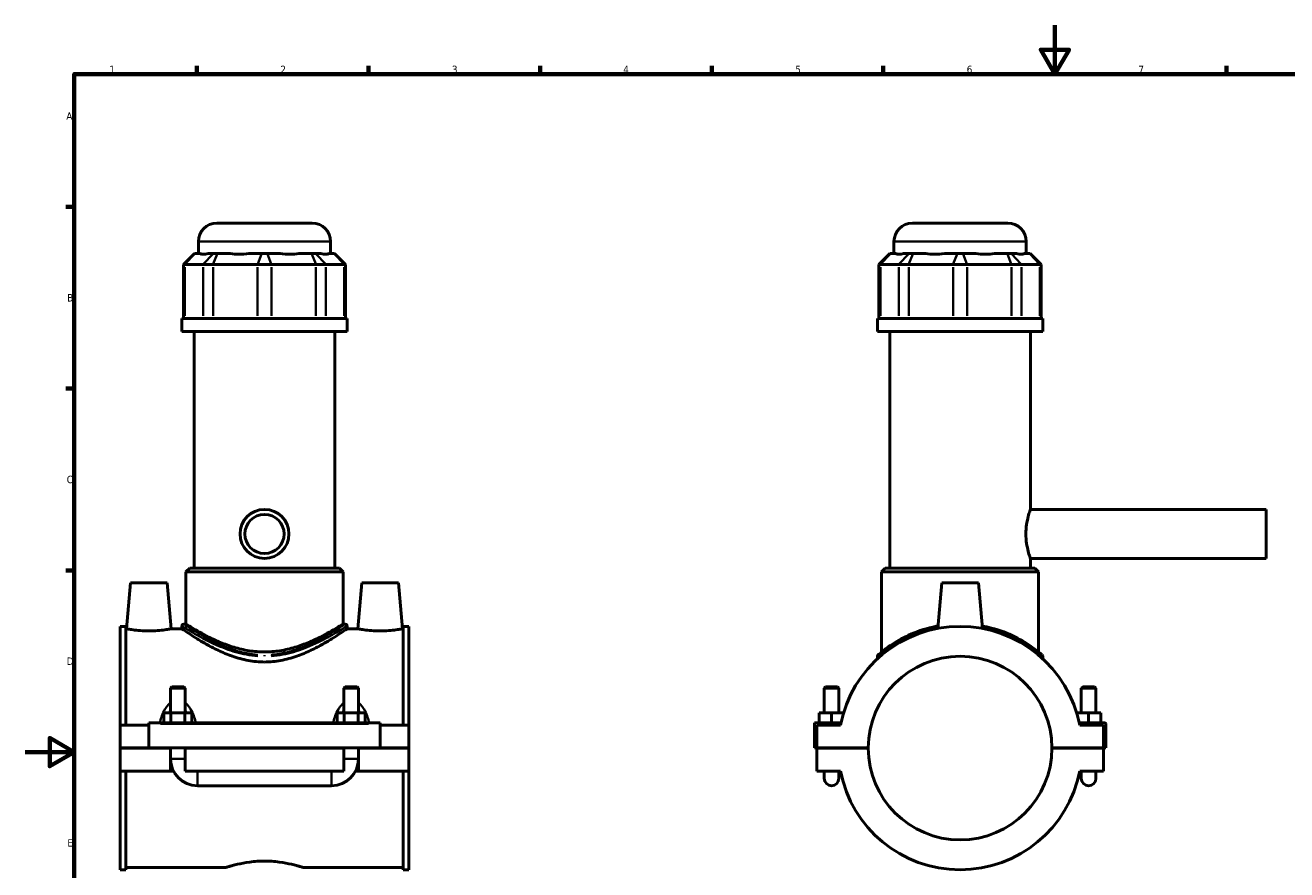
# Model space of a CAD drawing. Header units: millimetres. Extents: x 0 to 898, y -421 to 978.
# Tile 4 of 6: x 0 to 515, y 249 to 594. Entities that reach past the tile are written whole.
import ezdxf

# ---------------------------------------------------------------- set-up
doc = ezdxf.new("R2010")
doc.units = ezdxf.units.MM
for name, color, linetype, lineweight in [('Border (ANSI)', 7, 'Continuous', 70), ('Visible (ANSI)', 7, 'Continuous', 50), ('Visible Narrow (ANSI)', 7, 'Continuous', 35)]:
    doc.layers.add(name, color=color, linetype=linetype, lineweight=lineweight)
doc.styles.add('Note Text (ANSI)', font='tahoma.ttf')

# ---------------------------------------------------------------- blocks, each defined once
blk = doc.blocks.new('Borders Default Border')
at = {"layer": 'Border (ANSI)'}
for p, q in [((70.08, 574), (70.08, 577.45)), ((140.17, 574), (140.17, 577.45)), ((210.25, 574), (210.25, 577.45)), ((280.33, 574), (280.33, 577.45)), ((350.42, 574), (350.42, 577.45)), ((490.58, 574), (490.58, 577.45)), ((20, 519.75), (16.55, 519.75)), ((20, 445.5), (16.55, 445.5)), ((20, 371.25), (16.55, 371.25))]:
    blk.add_line(p, q, dxfattribs=at)
at = {"layer": 'Border (ANSI)', "flags": 128}
for points in [[(420.5, 594), (420.5, 574), (414.73, 584), (426.27, 584), (420.5, 574)], [(20, 20), (20, 574), (821, 574), (821, 20), (20, 20)], [(0, 297), (20, 297), (10, 302.77), (10, 291.23), (20, 297)]]:
    blk.add_lwpolyline(points, dxfattribs=at)
at = {"layer": 'Border (ANSI)', "color": 230, "true_color": 0xff0080, "char_height": 3.05, "attachment_point": 7, "style": 'Note Text (ANSI)'}
for s, insert in [('1', (34.35, 574.4)), ('2', (104.2, 574.4)), ('3', (174.26, 574.34)), ('4', (244.23, 574.4)), ('5', (314.48, 574.34)), ('6', (384.49, 574.34)), ('7', (454.6, 574.4)), ('A', (16.78, 555.35)), ('B', (17.15, 481.1)), ('C', (16.95, 406.8)), ('D', (16.96, 332.6)), ('E', (17.21, 258.35))]:
    blk.add_mtext(s, dxfattribs=dict(at, insert=insert))

msp = doc.modelspace()

# ---------------------------------------------------------------- linework, layer by layer
at = {"layer": 'Visible (ANSI)'}
for p, q in [((78.215, 513.12), (117.215, 513.12)), ((362.281, 513.12), (401.281, 513.12)), ((70.715, 500.73), (70.715, 505.62)), ((124.715, 500.73), (124.715, 505.62)), ((354.781, 500.73), (354.781, 505.62)), ((408.781, 500.73), (408.781, 505.62)), ((69.083, 500.73), (64.583, 496.23)), ((69.083, 500.73), (69.312, 500.73)), ((71.482, 500.73), (69.312, 500.73)), ((76.819, 500.73), (74.649, 500.73)), ((76.819, 500.73), (78.443, 500.73)), ((83.681, 500.73), (78.443, 500.73)), ((96.567, 500.73), (91.328, 500.73)), ((96.567, 500.73), (98.863, 500.73)), ((104.102, 500.73), (98.863, 500.73)), ((116.988, 500.73), (111.749, 500.73)), ((116.988, 500.73), (118.612, 500.73)), ((120.782, 500.73), (118.612, 500.73)), ((126.119, 500.73), (123.949, 500.73)), ((126.119, 500.73), (126.347, 500.73)), ((126.347, 500.73), (130.847, 496.23)), ((353.149, 500.73), (348.649, 496.23)), ((353.149, 500.73), (353.378, 500.73)), ((355.547, 500.73), (353.378, 500.73)), ((360.885, 500.73), (358.715, 500.73)), ((360.885, 500.73), (362.509, 500.73)), ((367.747, 500.73), (362.509, 500.73)), ((380.633, 500.73), (375.394, 500.73)), ((380.633, 500.73), (382.929, 500.73)), ((388.168, 500.73), (382.929, 500.73)), ((401.054, 500.73), (395.815, 500.73)), ((401.054, 500.73), (402.677, 500.73)), ((404.847, 500.73), (402.677, 500.73)), ((410.185, 500.73), (408.015, 500.73)), ((410.185, 500.73), (410.413, 500.73)), ((410.413, 500.73), (414.913, 496.23)), ((65.154, 496.23), (64.583, 496.23)), ((64.583, 496.23), (64.583, 474.18)), ((65.154, 496.23), (72.662, 496.23)), ((76.721, 496.23), (72.662, 496.23)), ((76.721, 496.23), (94.845, 496.23)), ((100.585, 496.23), (94.845, 496.23)), ((100.585, 496.23), (118.71, 496.23)), ((122.769, 496.23), (118.71, 496.23)), ((122.769, 496.23), (130.276, 496.23)), ((130.847, 496.23), (130.276, 496.23)), ((130.847, 496.23), (130.847, 474.18)), ((349.22, 496.23), (348.649, 496.23)), ((348.649, 496.23), (348.649, 474.18)), ((349.22, 496.23), (356.728, 496.23)), ((360.786, 496.23), (356.728, 496.23)), ((360.786, 496.23), (378.911, 496.23)), ((384.651, 496.23), (378.911, 496.23)), ((384.651, 496.23), (402.776, 496.23)), ((406.835, 496.23), (402.776, 496.23)), ((406.835, 496.23), (414.342, 496.23)), ((414.913, 496.23), (414.342, 496.23)), ((414.913, 496.23), (414.913, 474.18)), ((131.465, 474.18), (63.965, 474.18)), ((63.965, 468.87), (63.965, 474.18)), ((131.465, 468.87), (131.465, 474.18)), ((415.531, 474.18), (348.031, 474.18)), ((348.031, 468.87), (348.031, 474.18)), ((415.531, 468.87), (415.531, 474.18)), ((131.465, 468.87), (63.965, 468.87)), ((69.028, 372.12), (69.028, 468.87)), ((126.403, 372.12), (126.403, 468.87)), ((415.531, 468.87), (348.031, 468.87)), ((353.094, 372.12), (353.094, 468.87)), ((410.469, 396.12), (410.469, 468.87)), ((410.469, 396.12), (506.781, 396.12)), ((506.781, 376.12), (506.781, 396.12)), ((410.469, 376.12), (506.781, 376.12)), ((410.469, 372.12), (410.469, 376.12)), ((67.153, 372.12), (65.653, 370.62)), ((67.153, 372.12), (128.278, 372.12)), ((128.278, 372.12), (129.778, 370.62)), ((351.219, 372.12), (349.719, 370.62)), ((351.219, 372.12), (412.344, 372.12)), ((412.344, 372.12), (413.844, 370.62)), ((43.015, 366.12), (41.375, 347.37)), ((58.015, 366.12), (43.015, 366.12)), ((58.015, 366.12), (59.656, 347.37)), ((129.778, 370.62), (65.653, 370.62)), ((65.653, 349.32), (65.653, 370.62)), ((129.778, 349.32), (129.778, 370.62)), ((137.415, 366.12), (135.775, 347.37)), ((137.415, 366.12), (152.415, 366.12)), ((152.415, 366.12), (154.056, 347.37)), ((413.844, 370.62), (349.719, 370.62)), ((349.719, 337.894), (349.719, 370.62)), ((374.281, 366.12), (372.652, 347.5)), ((389.281, 366.12), (374.281, 366.12)), ((389.281, 366.12), (390.91, 347.5)), ((413.844, 337.894), (413.844, 370.62)), ((38.715, 348.345), (38.715, 307.995)), ((38.715, 348.345), (41.075, 348.345)), ((41.075, 307.995), (41.075, 348.345)), ((41.375, 347.37), (41.075, 347.37)), ((63.965, 347.37), (59.656, 347.37)), ((63.965, 348.57), (63.965, 347.37)), ((64.715, 349.32), (65.653, 349.32)), ((129.778, 349.32), (130.715, 349.32)), ((131.465, 348.57), (131.465, 347.37)), ((135.775, 347.37), (131.465, 347.37)), ((154.355, 347.37), (154.056, 347.37)), ((154.355, 307.995), (154.355, 348.345)), ((154.355, 348.345), (156.715, 348.345)), ((156.715, 348.345), (156.715, 307.995)), ((348.031, 336.117), (348.031, 335.137)), ((415.531, 336.117), (415.531, 335.137)), ((59.915, 323.67), (59.315, 323.07)), ((65.315, 323.07), (59.315, 323.07)), ((59.315, 323.07), (59.315, 312.995)), ((59.915, 323.67), (64.715, 323.67)), ((64.715, 323.67), (65.315, 323.07)), ((65.315, 323.07), (65.315, 312.995)), ((130.715, 323.67), (130.115, 323.07)), ((136.115, 323.07), (130.115, 323.07)), ((130.115, 312.995), (130.115, 323.07)), ((130.715, 323.67), (135.515, 323.67)), ((135.515, 323.67), (136.115, 323.07)), ((136.115, 312.995), (136.115, 323.07)), ((326.881, 323.67), (326.281, 323.07)), ((326.281, 323.07), (332.281, 323.07)), ((326.281, 312.995), (326.281, 323.07)), ((331.681, 323.67), (326.881, 323.67)), ((331.681, 323.67), (332.281, 323.07)), ((332.281, 312.995), (332.281, 323.07)), ((431.881, 323.67), (431.281, 323.07)), ((437.281, 323.07), (431.281, 323.07)), ((431.281, 323.07), (431.281, 312.995)), ((431.881, 323.67), (436.681, 323.67)), ((436.681, 323.67), (437.281, 323.07)), ((437.281, 323.07), (437.281, 312.995)), ((56.542, 308.995), (56.542, 312.995)), ((56.542, 312.995), (59.429, 312.995)), ((59.429, 308.995), (59.429, 312.995)), ((59.429, 312.995), (65.202, 312.995)), ((65.202, 308.995), (65.202, 312.995)), ((65.202, 312.995), (68.089, 312.995)), ((68.089, 308.995), (68.089, 312.995)), ((127.342, 312.995), (130.229, 312.995)), ((127.342, 308.995), (127.342, 312.995)), ((130.229, 308.995), (130.229, 312.995)), ((130.229, 312.995), (136.002, 312.995)), ((136.002, 308.995), (136.002, 312.995)), ((136.002, 312.995), (138.889, 312.995)), ((138.889, 308.995), (138.889, 312.995)), ((329.281, 312.995), (324.281, 312.995)), ((324.281, 308.995), (324.281, 312.995)), ((334.179, 312.995), (329.281, 312.995)), ((329.281, 308.995), (329.281, 312.995)), ((429.383, 312.995), (434.281, 312.995)), ((434.281, 308.995), (434.281, 312.995)), ((434.281, 312.995), (439.281, 312.995)), ((439.281, 308.995), (439.281, 312.995)), ((50.515, 307.995), (38.715, 307.995)), ((38.715, 298.67), (38.715, 307.995)), ((50.515, 308.495), (50.515, 308.995)), ((144.915, 308.995), (50.515, 308.995)), ((50.515, 298.67), (50.515, 308.495)), ((144.915, 308.995), (144.915, 308.495)), ((144.915, 308.495), (144.915, 298.67)), ((156.715, 307.995), (144.915, 307.995)), ((156.715, 307.995), (156.715, 298.67)), ((322.281, 308.995), (333.151, 308.995)), ((322.281, 298.67), (322.281, 308.995)), ((332.948, 307.995), (323.281, 307.995)), ((323.281, 307.995), (323.281, 298.67)), ((440.781, 308.995), (430.412, 308.995)), ((440.281, 307.995), (430.614, 307.995)), ((440.281, 298.67), (440.281, 307.995)), ((441.281, 298.67), (441.281, 308.495)), ((38.715, 298.67), (50.515, 298.67)), ((38.715, 289.245), (38.715, 298.57)), ((59.315, 298.57), (38.715, 298.57)), ((144.915, 298.67), (50.515, 298.67)), ((59.315, 298.67), (59.315, 298.57)), ((59.315, 289.245), (59.315, 298.57)), ((65.315, 298.67), (65.315, 298.57)), ((65.315, 298.57), (65.315, 289.245)), ((130.115, 298.57), (65.315, 298.57)), ((130.115, 298.57), (130.115, 298.67)), ((130.115, 289.245), (130.115, 298.57)), ((136.115, 298.57), (136.115, 298.67)), ((136.115, 298.57), (136.115, 289.245)), ((156.715, 298.57), (136.115, 298.57)), ((144.915, 298.67), (156.715, 298.67)), ((156.715, 298.57), (156.715, 289.245)), ((323.281, 298.67), (322.281, 298.67)), ((323.281, 298.67), (344.281, 298.67)), ((323.281, 298.57), (323.281, 289.245)), ((344.281, 298.57), (323.281, 298.57)), ((326.281, 298.57), (326.281, 298.67)), ((332.281, 298.57), (332.281, 298.67)), ((419.281, 298.67), (440.281, 298.67)), ((440.281, 298.57), (419.281, 298.57)), ((431.281, 298.67), (431.281, 298.57)), ((437.281, 298.67), (437.281, 298.57)), ((440.281, 298.67), (441.281, 298.67)), ((440.281, 289.245), (440.281, 298.57)), ((59.315, 289.245), (38.715, 289.245)), ((38.715, 289.245), (38.715, 248.895)), ((41.075, 248.895), (41.075, 289.245)), ((60.517, 289.245), (59.315, 289.245)), ((130.115, 289.245), (65.315, 289.245)), ((136.115, 289.245), (134.913, 289.245)), ((156.715, 289.245), (136.115, 289.245)), ((154.355, 248.895), (154.355, 289.245)), ((156.715, 289.245), (156.715, 248.895)), ((323.281, 289.245), (332.948, 289.245)), ((326.281, 289.245), (326.281, 286.245)), ((332.281, 286.245), (332.281, 289.245)), ((430.614, 289.245), (440.281, 289.245)), ((431.281, 289.245), (431.281, 286.245)), ((437.281, 286.245), (437.281, 289.245)), ((70.315, 283.245), (125.115, 283.245)), ((38.715, 248.895), (41.075, 248.895)), ((82.035, 249.87), (41.075, 249.87)), ((154.355, 249.87), (113.395, 249.87)), ((154.355, 248.895), (156.715, 248.895))]:
    msp.add_line(p, q, dxfattribs=at)
for radius in [10, 8]:
    msp.add_circle((97.715, 386.12), radius, dxfattribs=at)
for centre, radius, start, end in [((78.215, 505.62), 7.5, 90, 180), ((117.215, 505.62), 7.5, 0, 90), ((362.281, 505.62), 7.5, 90, 180), ((401.281, 505.62), 7.5, 0, 90), ((64.715, 348.57), 0.75, 90, 180), ((130.715, 348.57), 0.75, 0, 90), ((381.781, 298.62), 49.725, 10.86741, 169.13259), ((381.781, 298.62), 37.5, 0.07639, 179.92361), ((348.781, 336.117), 0.75, 131.35028, 180), ((414.781, 336.117), 0.75, 0, 48.64972), ((440.781, 308.495), 0.5, 0, 90), ((70.315, 294.245), 11, 180, 270), ((125.115, 294.245), 11, 270, 0), ((381.781, 298.62), 37.5, 180.07639, 359.92361), ((381.781, 298.62), 49.725, 190.86741, 349.13259), ((329.281, 286.245), 3, 180, 0), ((434.281, 286.245), 3, 180, 0)]:
    msp.add_arc(centre, radius, start, end, dxfattribs=at)
for centre, major_axis, ratio, start_param, end_param in [((97.715, 527.411), (-26.481, -26.481), 0.1989124, 0.0424626, 0.3502365), ((97.715, 527.411), (22.45, 22.45), 0.6681786, 3.5767543, 3.8845282), ((97.715, 527.411), (-22.45, 22.45), 0.6681786, 2.3986571, 2.706431), ((97.715, 527.411), (-26.481, 26.481), 0.1989124, 2.7913561, 3.0991301), ((381.781, 527.411), (-26.481, -26.481), 0.1989124, 0.0424626, 0.3502365), ((381.781, 527.411), (22.45, 22.45), 0.6681786, 3.5767543, 3.8845282), ((381.781, 527.411), (22.45, -22.45), 0.6681786, 5.5402497, 5.8480237), ((381.781, 527.411), (26.481, -26.481), 0.1989124, 5.9329488, 6.2407227)]:
    msp.add_ellipse(centre, major_axis=major_axis, ratio=ratio, start_param=start_param, end_param=end_param, dxfattribs=at)
for points, knots in [([(410.469, 376.12), (410.469, 376.12), (410.377, 376.375), (410.044, 377.399), (409.808, 378.167), (409.359, 379.931), (409.116, 381.048), (408.768, 383.508), (408.669, 384.852), (408.669, 387.387), (408.768, 388.731), (409.116, 391.192), (409.359, 392.309), (409.808, 394.073), (410.044, 394.841), (410.377, 395.865), (410.469, 396.12), (410.469, 396.12)], [1.5206616, 1.5206616, 1.5206616, 1.5206616, 1.9007204, 1.9007204, 2.2807792, 2.2807792, 2.6610512, 2.6610512, 3.0413232, 3.0413232, 3.4215952, 3.4215952, 3.8018672, 3.8018672, 4.181926, 4.181926, 4.5619848, 4.5619848, 4.5619848, 4.5619848]), ([(50.515, 346.491), (49.359, 346.491), (48.128, 346.538), (45.871, 346.706), (44.844, 346.824), (43.229, 347.045), (42.53, 347.161), (41.603, 347.325), (41.375, 347.37), (41.375, 347.37)], [2.7732807, 2.7732807, 2.7732807, 2.7732807, 3.1202891, 3.1202891, 3.4672974, 3.4672974, 3.8136092, 3.8136092, 4.1599211, 4.1599211, 4.1599211, 4.1599211]), ([(59.656, 347.37), (59.656, 347.37), (59.428, 347.325), (58.501, 347.161), (57.802, 347.045), (56.186, 346.824), (55.16, 346.706), (52.903, 346.538), (51.672, 346.491), (50.515, 346.491)], [6.9332019, 6.9332019, 6.9332019, 6.9332019, 7.2795137, 7.2795137, 7.6258256, 7.6258256, 7.9728339, 7.9728339, 8.3198422, 8.3198422, 8.3198422, 8.3198422]), ([(97.715, 333.798), (95.484, 333.798), (93.224, 334.017), (88.8, 334.845), (86.636, 335.451), (82.525, 336.889), (80.573, 337.72), (76.969, 339.429), (75.317, 340.306), (72.403, 341.941), (71.029, 342.764), (68.579, 344.287), (67.502, 344.987), (65.753, 346.145), (65.078, 346.605), (64.184, 347.217), (63.965, 347.37), (63.965, 347.37)], [0, 0, 0, 0, 0.6694914, 0.6694914, 1.3389827, 1.3389827, 2.0084741, 2.0084741, 2.6779655, 2.6779655, 3.3384565, 3.3384565, 3.9989475, 3.9989475, 4.6594386, 4.6594386, 5.3199296, 5.3199296, 5.3199296, 5.3199296]), ([(97.715, 337.894), (95.621, 337.894), (93.487, 338.067), (89.294, 338.734), (87.234, 339.226), (83.316, 340.409), (81.453, 341.099), (78.015, 342.53), (76.44, 343.27), (73.659, 344.661), (72.348, 345.365), (70.015, 346.671), (68.993, 347.272), (67.336, 348.268), (66.7, 348.663), (65.858, 349.189), (65.653, 349.32), (65.653, 349.32)], [0, 0, 0, 0, 0.628361, 0.628361, 1.256722, 1.256722, 1.885083, 1.885083, 2.513444, 2.513444, 3.1365359, 3.1365359, 3.7596278, 3.7596278, 4.3827197, 4.3827197, 5.0058116, 5.0058116, 5.0058116, 5.0058116]), ([(129.778, 349.32), (129.778, 349.32), (129.573, 349.189), (128.731, 348.663), (128.094, 348.268), (126.437, 347.272), (125.416, 346.671), (123.083, 345.365), (121.772, 344.661), (118.991, 343.27), (117.416, 342.53), (113.978, 341.099), (112.115, 340.409), (108.197, 339.226), (106.137, 338.734), (101.944, 338.067), (99.81, 337.894), (97.715, 337.894)], [15.0174347, 15.0174347, 15.0174347, 15.0174347, 15.6405266, 15.6405266, 16.2636184, 16.2636184, 16.8867103, 16.8867103, 17.5098022, 17.5098022, 18.1381632, 18.1381632, 18.7665242, 18.7665242, 19.3948852, 19.3948852, 20.0232462, 20.0232462, 20.0232462, 20.0232462]), ([(131.465, 347.37), (131.465, 347.37), (131.246, 347.217), (130.353, 346.605), (129.678, 346.145), (127.928, 344.987), (126.852, 344.287), (124.401, 342.764), (123.027, 341.941), (120.113, 340.306), (118.461, 339.429), (114.858, 337.72), (112.906, 336.889), (108.794, 335.451), (106.63, 334.845), (102.207, 334.017), (99.947, 333.798), (97.715, 333.798)], [15.9597889, 15.9597889, 15.9597889, 15.9597889, 16.6202799, 16.6202799, 17.280771, 17.280771, 17.941262, 17.941262, 18.601753, 18.601753, 19.2712444, 19.2712444, 19.9407358, 19.9407358, 20.6102271, 20.6102271, 21.2797185, 21.2797185, 21.2797185, 21.2797185]), ([(144.915, 346.491), (143.759, 346.491), (142.528, 346.538), (140.271, 346.706), (139.244, 346.824), (137.629, 347.045), (136.93, 347.161), (136.003, 347.325), (135.775, 347.37), (135.775, 347.37)], [0, 0, 0, 0, 0.3470083, 0.3470083, 0.6940166, 0.6940166, 1.0403285, 1.0403285, 1.3866404, 1.3866404, 1.3866404, 1.3866404]), ([(154.056, 347.37), (154.056, 347.37), (153.828, 347.325), (152.901, 347.161), (152.202, 347.045), (150.586, 346.824), (149.56, 346.706), (147.303, 346.538), (146.072, 346.491), (144.915, 346.491)], [4.1599211, 4.1599211, 4.1599211, 4.1599211, 4.506233, 4.506233, 4.8525448, 4.8525448, 5.1995532, 5.1995532, 5.5465615, 5.5465615, 5.5465615, 5.5465615]), ([(372.74, 348.507), (372.506, 348.465), (372.273, 348.421), (368.33, 347.649), (364.898, 346.538), (358.853, 343.96), (356.239, 342.489), (351.98, 339.716), (350.34, 338.414), (348.764, 337.103), (348.409, 336.788), (348.295, 336.688), (348.286, 336.68), (348.286, 336.68)], [16.7837457, 16.7837457, 16.7837457, 16.7837457, 16.855746, 16.855746, 18.0073889, 18.0073889, 19.173625, 19.173625, 20.3550757, 20.3550757, 21.0531966, 21.0531966, 21.1845715, 21.1845715, 21.1845715, 21.1845715]), ([(415.277, 336.68), (415.277, 336.68), (414.999, 336.929), (413.806, 337.935), (412.759, 338.791), (409.53, 341.114), (407.074, 342.683), (401.344, 345.496), (398.114, 346.758), (393.339, 348.001), (392.093, 348.275), (390.819, 348.504)], [10.5926158, 10.5926158, 10.5926158, 10.5926158, 11.3149171, 11.3149171, 12.2120553, 12.2120553, 13.4430917, 13.4430917, 14.6017916, 14.6017916, 14.9934218, 14.9934218, 14.9934218, 14.9934218]), ([(82.035, 249.87), (82.035, 249.87), (82.131, 249.901), (82.531, 250.027), (82.836, 250.123), (83.638, 250.363), (84.137, 250.508), (85.285, 250.819), (85.936, 250.986), (88.012, 251.471), (89.766, 251.82), (92.66, 252.194), (93.668, 252.294), (95.699, 252.427), (96.723, 252.46), (97.715, 252.46)], [7.1429325, 7.1429325, 7.1429325, 7.1429325, 7.4404953, 7.4404953, 7.7380581, 7.7380581, 8.0356209, 8.0356209, 8.3331837, 8.3331837, 8.9285468, 8.9285468, 9.2262284, 9.2262284, 9.52391, 9.52391, 9.52391, 9.52391]), ([(97.715, 252.46), (98.708, 252.46), (99.731, 252.427), (101.763, 252.294), (102.771, 252.194), (105.665, 251.82), (107.418, 251.471), (109.495, 250.986), (110.145, 250.819), (111.294, 250.508), (111.792, 250.363), (112.595, 250.123), (112.899, 250.027), (113.3, 249.901), (113.395, 249.87), (113.395, 249.87)], [0, 0, 0, 0, 0.2976816, 0.2976816, 0.5953631, 0.5953631, 1.1907263, 1.1907263, 1.4882891, 1.4882891, 1.7858519, 1.7858519, 2.0834147, 2.0834147, 2.3809775, 2.3809775, 2.3809775, 2.3809775])]:
    msp.add_open_spline(points, degree=3, knots=knots, dxfattribs=at)
at = {"layer": 'Visible Narrow (ANSI)'}
for p, q in [((124.383, 505.62), (71.048, 505.62)), ((408.449, 505.62), (355.114, 505.62)), ((69.104, 500.505), (65.362, 496.455)), ((76.611, 500.505), (72.869, 496.455)), ((78.357, 500.505), (76.807, 496.455)), ((96.481, 500.505), (94.931, 496.455)), ((98.949, 500.505), (100.499, 496.455)), ((117.074, 500.505), (118.624, 496.455)), ((118.819, 500.505), (122.561, 496.455)), ((126.327, 500.505), (130.069, 496.455)), ((353.17, 500.505), (349.428, 496.455)), ((360.677, 500.505), (356.935, 496.455)), ((362.422, 500.505), (360.873, 496.455)), ((380.547, 500.505), (378.997, 496.455)), ((383.015, 500.505), (384.565, 496.455)), ((401.14, 500.505), (402.69, 496.455)), ((402.885, 500.505), (406.627, 496.455)), ((410.393, 500.505), (414.135, 496.455)), ((65.154, 475.282), (65.154, 495.127)), ((72.662, 495.127), (72.662, 475.282)), ((76.721, 475.282), (76.721, 495.127)), ((94.845, 495.127), (94.845, 475.282)), ((100.585, 475.282), (100.585, 495.127)), ((118.71, 495.127), (118.71, 475.282)), ((122.769, 475.282), (122.769, 495.127)), ((130.276, 495.127), (130.276, 475.282)), ((349.22, 475.282), (349.22, 495.127)), ((356.728, 495.127), (356.728, 475.282)), ((360.786, 475.282), (360.786, 495.127)), ((378.911, 495.127), (378.911, 475.282)), ((384.651, 475.282), (384.651, 495.127)), ((402.776, 495.127), (402.776, 475.282)), ((406.835, 475.282), (406.835, 495.127)), ((414.342, 495.127), (414.342, 475.282)), ((55.235, 308.495), (140.195, 308.495)), ((59.352, 294.245), (65.278, 294.245)), ((136.078, 294.245), (130.152, 294.245)), ((70.315, 283.282), (70.315, 289.208)), ((125.115, 283.282), (125.115, 289.208))]:
    msp.add_line(p, q, dxfattribs=at)
msp.add_ellipse((97.722, 336.117), major_axis=(0, 0.75), ratio=0.0002022, start_param=4.7548438, end_param=5.5190319, dxfattribs=at)
for points, knots in [([(64.078, 348.497), (64.367, 348.309), (65.205, 347.768), (67.994, 346.046), (70.063, 344.803), (75.231, 342.032), (78.388, 340.486), (84.546, 338.196), (87.365, 337.353), (91.855, 336.524), (93.413, 336.322), (94.985, 336.213)], [-15.6237514, -15.6237514, -15.6237514, -15.6237514, -14.6017916, -14.6017916, -13.4430917, -13.4430917, -12.2120553, -12.2120553, -11.3149171, -11.3149171, -10.8567883, -10.8567883, -10.8567883, -10.8567883]), ([(95.046, 336.777), (93.508, 336.889), (91.986, 337.093), (87.595, 337.935), (84.838, 338.791), (78.817, 341.114), (75.731, 342.683), (70.678, 345.496), (68.655, 346.758), (65.927, 348.506), (65.108, 349.055), (64.825, 349.245)], [10.8567883, 10.8567883, 10.8567883, 10.8567883, 11.3149171, 11.3149171, 12.2120553, 12.2120553, 13.4430917, 13.4430917, 14.6017916, 14.6017916, 15.6237514, 15.6237514, 15.6237514, 15.6237514]), ([(130.605, 349.246), (130.54, 349.202), (130.445, 349.139), (129.772, 348.691), (128.654, 347.947), (125.353, 345.88), (123.081, 344.511), (117.506, 341.582), (114.126, 340.006), (107.603, 337.892), (104.635, 337.198), (101.18, 336.84), (100.789, 336.805), (100.398, 336.777)], [26.745309, 26.745309, 26.745309, 26.745309, 26.9858693, 26.9858693, 28.0455675, 28.0455675, 29.2135123, 29.2135123, 30.4751537, 30.4751537, 31.3945381, 31.3945381, 31.5111046, 31.5111046, 31.5111046, 31.5111046]), ([(100.459, 336.213), (100.859, 336.24), (101.258, 336.274), (104.792, 336.628), (107.827, 337.311), (114.499, 339.394), (117.955, 340.946), (123.658, 343.832), (125.981, 345.181), (129.357, 347.217), (130.5, 347.95), (131.189, 348.392), (131.286, 348.454), (131.353, 348.497)], [-31.5111046, -31.5111046, -31.5111046, -31.5111046, -31.3945381, -31.3945381, -30.4751537, -30.4751537, -29.2135123, -29.2135123, -28.0455675, -28.0455675, -26.9858693, -26.9858693, -26.745309, -26.745309, -26.745309, -26.745309]), ([(348.108, 336.183), (348.25, 336.305), (348.588, 336.594), (350.101, 337.826), (351.753, 339.108), (356.045, 341.84), (358.679, 343.289), (364.382, 345.667), (367.348, 346.64), (370.543, 347.346)], [-20.9645089, -20.9645089, -20.9645089, -20.9645089, -20.3550757, -20.3550757, -19.173625, -19.173625, -18.0073889, -18.0073889, -17.0033814, -17.0033814, -17.0033814, -17.0033814]), ([(393.019, 347.345), (393.567, 347.225), (394.109, 347.097), (398.238, 346.046), (401.492, 344.803), (407.266, 342.032), (409.741, 340.486), (412.994, 338.196), (414.049, 337.353), (415.088, 336.497), (415.337, 336.284), (415.454, 336.184)], [-14.7737871, -14.7737871, -14.7737871, -14.7737871, -14.6017916, -14.6017916, -13.4430917, -13.4430917, -12.2120553, -12.2120553, -11.3149171, -11.3149171, -10.8126774, -10.8126774, -10.8126774, -10.8126774]), ([(58.958, 316.776), (58.773, 316.62), (58.597, 316.455), (57.907, 315.747), (57.46, 315.139), (56.563, 313.654), (56.153, 312.748), (55.534, 311.056), (55.302, 310.282), (55.1, 309.483), (55.097, 309.471), (55.094, 309.46)], [-1.27257099, -1.27257099, -1.27257099, -1.27257099, -1.20040141, -1.20040141, -0.97762841, -0.97762841, -0.68887786, -0.68887786, -0.45697122, -0.45697122, -0.45367025, -0.45367025, -0.45367025, -0.45367025]), ([(69.536, 309.46), (69.534, 309.471), (69.531, 309.483), (69.329, 310.282), (69.096, 311.056), (68.477, 312.748), (68.067, 313.654), (67.171, 315.139), (66.723, 315.747), (66.034, 316.455), (65.857, 316.62), (65.673, 316.776)], [-2.82882801, -2.82882801, -2.82882801, -2.82882801, -2.82552704, -2.82552704, -2.59362039, -2.59362039, -2.30486984, -2.30486984, -2.08209684, -2.08209684, -2.00992726, -2.00992726, -2.00992726, -2.00992726]), ([(129.758, 316.776), (129.573, 316.62), (129.397, 316.455), (128.707, 315.747), (128.259, 315.139), (127.363, 313.653), (126.953, 312.748), (126.334, 311.056), (126.102, 310.282), (125.9, 309.483), (125.897, 309.471), (125.894, 309.46)], [-1.27283822, -1.27283822, -1.27283822, -1.27283822, -1.20066864, -1.20066864, -0.9778921, -0.9778921, -0.68914231, -0.68914231, -0.45723487, -0.45723487, -0.45393741, -0.45393741, -0.45393741, -0.45393741]), ([(140.336, 309.46), (140.334, 309.471), (140.331, 309.483), (140.129, 310.282), (139.896, 311.056), (139.277, 312.748), (138.867, 313.653), (137.971, 315.139), (137.523, 315.747), (136.834, 316.455), (136.657, 316.62), (136.473, 316.776)], [-2.8290953, -2.8290953, -2.8290953, -2.8290953, -2.82579784, -2.82579784, -2.5938904, -2.5938904, -2.30514061, -2.30514061, -2.08236407, -2.08236407, -2.01019449, -2.01019449, -2.01019449, -2.01019449]), ([(58.729, 313.062), (58.758, 313.132), (58.788, 313.202), (58.96, 313.598), (59.114, 313.914), (59.281, 314.215)], [0.9517926, 0.9517926, 0.9517926, 0.9517926, 0.97762841, 0.97762841, 1.09957779, 1.09957779, 1.09957779, 1.09957779]), ([(65.349, 314.215), (65.516, 313.914), (65.67, 313.598), (65.843, 313.202), (65.872, 313.132), (65.902, 313.062)], [2.18292046, 2.18292046, 2.18292046, 2.18292046, 2.30486984, 2.30486984, 2.33070566, 2.33070566, 2.33070566, 2.33070566]), ([(129.529, 313.062), (129.558, 313.132), (129.588, 313.202), (129.76, 313.598), (129.914, 313.914), (130.081, 314.215)], [0.95205982, 0.95205982, 0.95205982, 0.95205982, 0.9778921, 0.9778921, 1.09984502, 1.09984502, 1.09984502, 1.09984502]), ([(136.149, 314.215), (136.316, 313.914), (136.47, 313.598), (136.643, 313.202), (136.672, 313.132), (136.702, 313.062)], [2.18318769, 2.18318769, 2.18318769, 2.18318769, 2.30514061, 2.30514061, 2.33097289, 2.33097289, 2.33097289, 2.33097289])]:
    msp.add_open_spline(points, degree=3, knots=knots, dxfattribs=at)

# ---------------------------------------------------------------- block references
msp.add_blockref('Borders Default Border', (0, 0))

doc.saveas('drawing.dxf')
